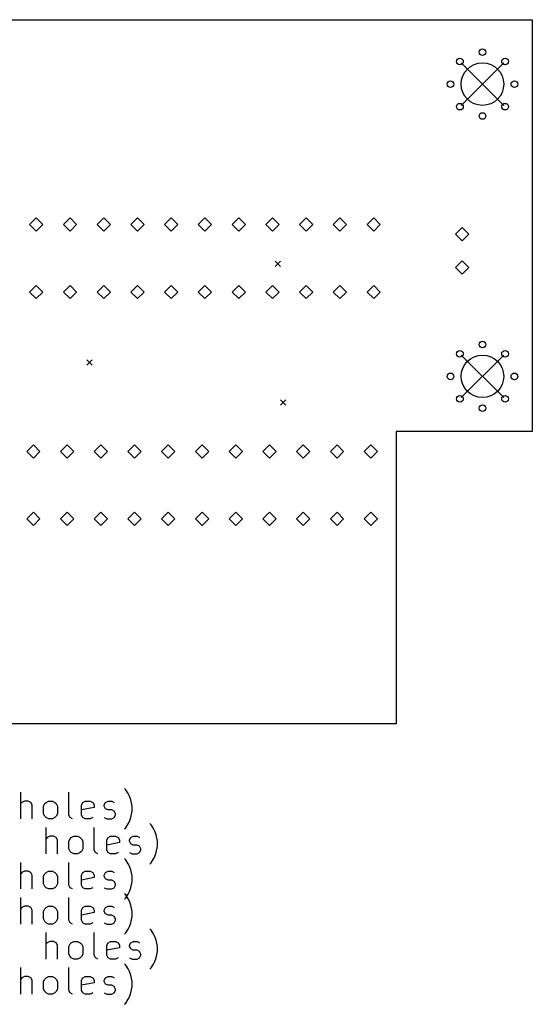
# Model space of a CAD drawing. Extents: x 122 to 201, y -145.1 to -71.
# Tile 4 of 4: x 162.4 to 201, y -145.1 to -71. Entities that reach past the tile are written whole.
import ezdxf

# ---------------------------------------------------------------- set-up
doc = ezdxf.new("R2010")
doc.units = 0
doc.layers.add('BLACK', color=7, linetype='CONTINUOUS')

msp = doc.modelspace()

# ---------------------------------------------------------------- linework, layer by layer
at = {"layer": 'BLACK', "linetype": 'CONTINUOUS'}
for p, q in [((124, -71), (201, -71)), ((201, -71), (201, -93.25)), ((195.65, -74.25), (198.85, -77.45)), ((198.85, -74.25), (195.65, -77.45)), ((163.66, -85.92), (163.16, -86.42)), ((164.16, -86.42), (163.66, -85.92)), ((166.2, -85.92), (165.7, -86.42)), ((166.7, -86.42), (166.2, -85.92)), ((168.74, -85.92), (168.24, -86.42)), ((169.24, -86.42), (168.74, -85.92)), ((171.28, -85.92), (170.78, -86.42)), ((171.78, -86.42), (171.28, -85.92)), ((173.82, -85.92), (173.32, -86.42)), ((174.32, -86.42), (173.82, -85.92)), ((176.36, -85.92), (175.86, -86.42)), ((176.86, -86.42), (176.36, -85.92)), ((178.9, -85.92), (178.4, -86.42)), ((179.4, -86.42), (178.9, -85.92)), ((181.44, -85.92), (180.94, -86.42)), ((181.94, -86.42), (181.44, -85.92)), ((183.98, -85.92), (183.48, -86.42)), ((184.48, -86.42), (183.98, -85.92)), ((186.52, -85.92), (186.02, -86.42)), ((187.02, -86.42), (186.52, -85.92)), ((189.06, -85.92), (188.56, -86.42)), ((189.56, -86.42), (189.06, -85.92)), ((163.16, -86.42), (163.66, -86.92)), ((163.66, -86.92), (164.16, -86.42)), ((165.7, -86.42), (166.2, -86.92)), ((166.2, -86.92), (166.7, -86.42)), ((168.24, -86.42), (168.74, -86.92)), ((168.74, -86.92), (169.24, -86.42)), ((170.78, -86.42), (171.28, -86.92)), ((171.28, -86.92), (171.78, -86.42)), ((173.32, -86.42), (173.82, -86.92)), ((173.82, -86.92), (174.32, -86.42)), ((175.86, -86.42), (176.36, -86.92)), ((176.36, -86.92), (176.86, -86.42)), ((178.4, -86.42), (178.9, -86.92)), ((178.9, -86.92), (179.4, -86.42)), ((180.94, -86.42), (181.44, -86.92)), ((181.44, -86.92), (181.94, -86.42)), ((183.48, -86.42), (183.98, -86.92)), ((183.98, -86.92), (184.48, -86.42)), ((186.02, -86.42), (186.52, -86.92)), ((186.52, -86.92), (187.02, -86.42)), ((188.56, -86.42), (189.06, -86.92)), ((189.06, -86.92), (189.56, -86.42)), ((195.725, -86.65), (195.225, -87.15)), ((196.225, -87.15), (195.725, -86.65)), ((195.225, -87.15), (195.725, -87.65)), ((195.725, -87.65), (196.225, -87.15)), ((181.649, -89.19), (182.049, -89.59)), ((182.049, -89.19), (181.649, -89.59)), ((195.725, -89.15), (195.225, -89.65)), ((195.225, -89.65), (195.725, -90.15)), ((196.225, -89.65), (195.725, -89.15)), ((195.725, -90.15), (196.225, -89.65)), ((163.66, -91), (163.16, -91.5)), ((164.16, -91.5), (163.66, -91)), ((166.2, -91), (165.7, -91.5)), ((166.7, -91.5), (166.2, -91)), ((168.74, -91), (168.24, -91.5)), ((169.24, -91.5), (168.74, -91)), ((171.28, -91), (170.78, -91.5)), ((171.78, -91.5), (171.28, -91)), ((173.82, -91), (173.32, -91.5)), ((174.32, -91.5), (173.82, -91)), ((176.36, -91), (175.86, -91.5)), ((176.86, -91.5), (176.36, -91)), ((178.9, -91), (178.4, -91.5)), ((179.4, -91.5), (178.9, -91)), ((181.44, -91), (180.94, -91.5)), ((181.94, -91.5), (181.44, -91)), ((183.98, -91), (183.48, -91.5)), ((184.48, -91.5), (183.98, -91)), ((186.52, -91), (186.02, -91.5)), ((187.02, -91.5), (186.52, -91)), ((189.06, -91), (188.56, -91.5)), ((189.56, -91.5), (189.06, -91)), ((163.16, -91.5), (163.66, -92)), ((163.66, -92), (164.16, -91.5)), ((165.7, -91.5), (166.2, -92)), ((166.2, -92), (166.7, -91.5)), ((168.24, -91.5), (168.74, -92)), ((168.74, -92), (169.24, -91.5)), ((170.78, -91.5), (171.28, -92)), ((171.28, -92), (171.78, -91.5)), ((173.32, -91.5), (173.82, -92)), ((173.82, -92), (174.32, -91.5)), ((175.86, -91.5), (176.36, -92)), ((176.36, -92), (176.86, -91.5)), ((178.4, -91.5), (178.9, -92)), ((178.9, -92), (179.4, -91.5)), ((180.94, -91.5), (181.44, -92)), ((181.44, -92), (181.94, -91.5)), ((183.48, -91.5), (183.98, -92)), ((183.98, -92), (184.48, -91.5)), ((186.02, -91.5), (186.52, -92)), ((186.52, -92), (187.02, -91.5)), ((188.56, -91.5), (189.06, -92)), ((189.06, -92), (189.56, -91.5)), ((201, -93.25), (201, -102)), ((195.65, -96.25), (198.85, -99.45)), ((198.85, -96.25), (195.65, -99.45)), ((167.479, -96.616), (167.879, -97.016)), ((167.879, -96.616), (167.479, -97.016)), ((182.057, -99.618), (182.457, -100.018)), ((182.457, -99.618), (182.057, -100.018)), ((201, -102), (190.75, -102)), ((190.75, -102), (190.75, -124)), ((163.44, -103), (162.94, -103.5)), ((163.94, -103.5), (163.44, -103)), ((165.98, -103), (165.48, -103.5)), ((166.48, -103.5), (165.98, -103)), ((168.52, -103), (168.02, -103.5)), ((169.02, -103.5), (168.52, -103)), ((171.06, -103), (170.56, -103.5)), ((171.56, -103.5), (171.06, -103)), ((173.6, -103), (173.1, -103.5)), ((174.1, -103.5), (173.6, -103)), ((176.14, -103), (175.64, -103.5)), ((176.64, -103.5), (176.14, -103)), ((178.68, -103), (178.18, -103.5)), ((179.18, -103.5), (178.68, -103)), ((181.22, -103), (180.72, -103.5)), ((181.72, -103.5), (181.22, -103)), ((183.76, -103), (183.26, -103.5)), ((184.26, -103.5), (183.76, -103)), ((186.3, -103), (185.8, -103.5)), ((186.8, -103.5), (186.3, -103)), ((188.84, -103), (188.34, -103.5)), ((189.34, -103.5), (188.84, -103)), ((162.94, -103.5), (163.44, -104)), ((163.44, -104), (163.94, -103.5)), ((165.48, -103.5), (165.98, -104)), ((165.98, -104), (166.48, -103.5)), ((168.02, -103.5), (168.52, -104)), ((168.52, -104), (169.02, -103.5)), ((170.56, -103.5), (171.06, -104)), ((171.06, -104), (171.56, -103.5)), ((173.1, -103.5), (173.6, -104)), ((173.6, -104), (174.1, -103.5)), ((175.64, -103.5), (176.14, -104)), ((176.14, -104), (176.64, -103.5)), ((178.18, -103.5), (178.68, -104)), ((178.68, -104), (179.18, -103.5)), ((180.72, -103.5), (181.22, -104)), ((181.22, -104), (181.72, -103.5)), ((183.26, -103.5), (183.76, -104)), ((183.76, -104), (184.26, -103.5)), ((185.8, -103.5), (186.3, -104)), ((186.3, -104), (186.8, -103.5)), ((188.34, -103.5), (188.84, -104)), ((188.84, -104), (189.34, -103.5)), ((163.44, -108.08), (162.94, -108.58)), ((163.94, -108.58), (163.44, -108.08)), ((165.98, -108.08), (165.48, -108.58)), ((166.48, -108.58), (165.98, -108.08)), ((168.52, -108.08), (168.02, -108.58)), ((169.02, -108.58), (168.52, -108.08)), ((171.06, -108.08), (170.56, -108.58)), ((171.56, -108.58), (171.06, -108.08)), ((173.6, -108.08), (173.1, -108.58)), ((174.1, -108.58), (173.6, -108.08)), ((176.14, -108.08), (175.64, -108.58)), ((176.64, -108.58), (176.14, -108.08)), ((178.68, -108.08), (178.18, -108.58)), ((179.18, -108.58), (178.68, -108.08)), ((181.22, -108.08), (180.72, -108.58)), ((181.72, -108.58), (181.22, -108.08)), ((183.76, -108.08), (183.26, -108.58)), ((184.26, -108.58), (183.76, -108.08)), ((186.3, -108.08), (185.8, -108.58)), ((186.8, -108.58), (186.3, -108.08)), ((188.84, -108.08), (188.34, -108.58)), ((189.34, -108.58), (188.84, -108.08)), ((162.94, -108.58), (163.44, -109.08)), ((163.44, -109.08), (163.94, -108.58)), ((165.48, -108.58), (165.98, -109.08)), ((165.98, -109.08), (166.48, -108.58)), ((168.02, -108.58), (168.52, -109.08)), ((168.52, -109.08), (169.02, -108.58)), ((170.56, -108.58), (171.06, -109.08)), ((171.06, -109.08), (171.56, -108.58)), ((173.1, -108.58), (173.6, -109.08)), ((173.6, -109.08), (174.1, -108.58)), ((175.64, -108.58), (176.14, -109.08)), ((176.14, -109.08), (176.64, -108.58)), ((178.18, -108.58), (178.68, -109.08)), ((178.68, -109.08), (179.18, -108.58)), ((180.72, -108.58), (181.22, -109.08)), ((181.22, -109.08), (181.72, -108.58)), ((183.26, -108.58), (183.76, -109.08)), ((183.76, -109.08), (184.26, -108.58)), ((185.8, -108.58), (186.3, -109.08)), ((186.3, -109.08), (186.8, -108.58)), ((188.34, -108.58), (188.84, -109.08)), ((188.84, -109.08), (189.34, -108.58)), ((190.75, -124), (133.5, -124)), ((170.394, -128.969), (170.299, -128.874)), ((170.585, -129.255), (170.394, -128.969)), ((162.489, -131.16), (162.489, -129.16)), ((166.108, -130.874), (166.108, -129.16)), ((170.68, -129.445), (170.585, -129.255)), ((170.775, -129.731), (170.68, -129.445)), ((162.585, -129.922), (162.489, -130.017)), ((162.775, -129.826), (162.585, -129.922)), ((163.061, -129.826), (162.775, -129.826)), ((163.251, -129.922), (163.061, -129.826)), ((163.346, -130.112), (163.251, -129.922)), ((163.346, -131.16), (163.346, -130.112)), ((164.204, -130.207), (164.299, -130.017)), ((164.204, -130.779), (164.204, -130.207)), ((164.299, -130.017), (164.394, -129.922)), ((164.394, -129.922), (164.585, -129.826)), ((164.585, -129.826), (164.87, -129.826)), ((164.87, -129.826), (165.061, -129.922)), ((165.061, -129.922), (165.156, -130.017)), ((165.156, -130.017), (165.251, -130.207)), ((165.251, -130.207), (165.251, -130.779)), ((167.061, -130.112), (167.156, -129.922)), ((167.061, -130.874), (167.061, -130.112)), ((168.013, -130.303), (167.061, -130.493)), ((167.156, -129.922), (167.346, -129.826)), ((167.346, -129.826), (167.727, -129.826)), ((167.727, -129.826), (167.918, -129.922)), ((167.918, -129.922), (168.013, -130.112)), ((168.013, -130.112), (168.013, -130.303)), ((168.775, -130.112), (168.87, -129.922)), ((168.775, -130.207), (168.775, -130.112)), ((168.87, -130.398), (168.775, -130.207)), ((168.87, -129.922), (169.061, -129.826)), ((169.061, -130.493), (168.87, -130.398)), ((169.061, -129.826), (169.346, -129.826)), ((169.346, -129.826), (169.537, -129.922)), ((170.87, -130.207), (170.775, -129.731)), ((170.87, -130.588), (170.87, -130.207)), ((164.299, -130.969), (164.204, -130.779)), ((164.394, -131.065), (164.299, -130.969)), ((164.585, -131.16), (164.394, -131.065)), ((164.87, -131.16), (164.585, -131.16)), ((165.061, -131.065), (164.87, -131.16)), ((165.156, -130.969), (165.061, -131.065)), ((165.251, -130.779), (165.156, -130.969)), ((166.204, -131.065), (166.108, -130.874)), ((166.394, -131.16), (166.204, -131.065)), ((167.156, -131.065), (167.061, -130.874)), ((167.346, -131.16), (167.156, -131.065)), ((167.727, -131.16), (167.346, -131.16)), ((167.918, -131.065), (167.727, -131.16)), ((168.775, -131.065), (168.965, -131.16)), ((168.965, -131.16), (169.346, -131.16)), ((169.346, -130.493), (169.061, -130.493)), ((169.537, -130.588), (169.346, -130.493)), ((169.346, -131.16), (169.537, -131.065)), ((169.632, -130.779), (169.537, -130.588)), ((169.537, -131.065), (169.632, -130.874)), ((169.632, -130.874), (169.632, -130.779)), ((170.68, -131.35), (170.775, -131.065)), ((170.775, -131.065), (170.87, -130.588)), ((164.394, -133.8), (164.394, -131.8)), ((168.013, -133.514), (168.013, -131.8)), ((170.299, -131.922), (170.394, -131.826)), ((170.394, -131.826), (170.585, -131.541)), ((170.585, -131.541), (170.68, -131.35)), ((172.299, -131.609), (172.204, -131.514)), ((172.489, -131.895), (172.299, -131.609)), ((172.585, -132.085), (172.489, -131.895)), ((164.489, -132.562), (164.394, -132.657)), ((164.68, -132.466), (164.489, -132.562)), ((164.965, -132.466), (164.68, -132.466)), ((165.156, -132.562), (164.965, -132.466)), ((165.251, -132.752), (165.156, -132.562)), ((166.108, -132.847), (166.204, -132.657)), ((166.204, -132.657), (166.299, -132.562)), ((166.299, -132.562), (166.489, -132.466)), ((166.489, -132.466), (166.775, -132.466)), ((166.775, -132.466), (166.965, -132.562)), ((166.965, -132.562), (167.061, -132.657)), ((167.061, -132.657), (167.156, -132.847)), ((168.965, -132.752), (169.061, -132.562)), ((169.061, -132.562), (169.251, -132.466)), ((169.251, -132.466), (169.632, -132.466)), ((169.632, -132.466), (169.823, -132.562)), ((169.823, -132.562), (169.918, -132.752)), ((170.68, -132.752), (170.775, -132.562)), ((170.775, -132.562), (170.965, -132.466)), ((170.965, -132.466), (171.251, -132.466)), ((171.251, -132.466), (171.442, -132.562)), ((172.68, -132.371), (172.585, -132.085)), ((172.775, -132.847), (172.68, -132.371)), ((165.251, -133.8), (165.251, -132.752)), ((166.108, -133.419), (166.108, -132.847)), ((166.204, -133.609), (166.108, -133.419)), ((167.156, -133.419), (167.061, -133.609)), ((167.156, -132.847), (167.156, -133.419)), ((168.965, -133.514), (168.965, -132.752)), ((169.918, -132.943), (168.965, -133.133)), ((169.918, -132.752), (169.918, -132.943)), ((170.68, -132.847), (170.68, -132.752)), ((170.775, -133.038), (170.68, -132.847)), ((170.965, -133.133), (170.775, -133.038)), ((171.251, -133.133), (170.965, -133.133)), ((171.442, -133.228), (171.251, -133.133)), ((171.537, -133.419), (171.442, -133.228)), ((171.537, -133.514), (171.537, -133.419)), ((172.68, -133.705), (172.775, -133.228)), ((172.775, -133.228), (172.775, -132.847)), ((166.299, -133.705), (166.204, -133.609)), ((166.489, -133.8), (166.299, -133.705)), ((166.775, -133.8), (166.489, -133.8)), ((166.965, -133.705), (166.775, -133.8)), ((167.061, -133.609), (166.965, -133.705)), ((168.108, -133.705), (168.013, -133.514)), ((168.299, -133.8), (168.108, -133.705)), ((169.061, -133.705), (168.965, -133.514)), ((169.251, -133.8), (169.061, -133.705)), ((169.632, -133.8), (169.251, -133.8)), ((169.823, -133.705), (169.632, -133.8)), ((170.394, -134.249), (170.299, -134.154)), ((170.68, -133.705), (170.87, -133.8)), ((170.87, -133.8), (171.251, -133.8)), ((171.251, -133.8), (171.442, -133.705)), ((171.442, -133.705), (171.537, -133.514)), ((172.489, -134.181), (172.585, -133.99)), ((172.585, -133.99), (172.68, -133.705)), ((162.489, -136.44), (162.489, -134.44)), ((166.108, -136.154), (166.108, -134.44)), ((170.585, -134.535), (170.394, -134.249)), ((170.68, -134.725), (170.585, -134.535)), ((170.775, -135.011), (170.68, -134.725)), ((172.204, -134.562), (172.299, -134.466)), ((172.299, -134.466), (172.489, -134.181)), ((162.585, -135.202), (162.489, -135.297)), ((162.775, -135.106), (162.585, -135.202)), ((163.061, -135.106), (162.775, -135.106)), ((163.251, -135.202), (163.061, -135.106)), ((163.346, -135.392), (163.251, -135.202)), ((163.346, -136.44), (163.346, -135.392)), ((164.204, -135.487), (164.299, -135.297)), ((164.204, -136.059), (164.204, -135.487)), ((164.299, -135.297), (164.394, -135.202)), ((164.394, -135.202), (164.585, -135.106)), ((164.585, -135.106), (164.87, -135.106)), ((164.87, -135.106), (165.061, -135.202)), ((165.061, -135.202), (165.156, -135.297)), ((165.156, -135.297), (165.251, -135.487)), ((165.251, -135.487), (165.251, -136.059)), ((167.061, -135.392), (167.156, -135.202)), ((167.061, -136.154), (167.061, -135.392)), ((168.013, -135.583), (167.061, -135.773)), ((167.156, -135.202), (167.346, -135.106)), ((167.346, -135.106), (167.727, -135.106)), ((167.727, -135.106), (167.918, -135.202)), ((167.918, -135.202), (168.013, -135.392)), ((168.013, -135.392), (168.013, -135.583)), ((168.775, -135.392), (168.87, -135.202)), ((168.775, -135.487), (168.775, -135.392)), ((168.87, -135.678), (168.775, -135.487)), ((168.87, -135.202), (169.061, -135.106)), ((169.061, -135.106), (169.346, -135.106)), ((169.346, -135.106), (169.537, -135.202)), ((170.87, -135.487), (170.775, -135.011)), ((170.87, -135.868), (170.87, -135.487)), ((164.299, -136.249), (164.204, -136.059)), ((164.394, -136.345), (164.299, -136.249)), ((164.585, -136.44), (164.394, -136.345)), ((165.061, -136.345), (164.87, -136.44)), ((165.156, -136.249), (165.061, -136.345)), ((165.251, -136.059), (165.156, -136.249)), ((166.204, -136.345), (166.108, -136.154)), ((166.394, -136.44), (166.204, -136.345)), ((167.156, -136.345), (167.061, -136.154)), ((167.346, -136.44), (167.156, -136.345)), ((167.918, -136.345), (167.727, -136.44)), ((168.775, -136.345), (168.965, -136.44)), ((169.061, -135.773), (168.87, -135.678)), ((169.346, -135.773), (169.061, -135.773)), ((169.537, -135.868), (169.346, -135.773)), ((169.346, -136.44), (169.537, -136.345)), ((169.632, -136.059), (169.537, -135.868)), ((169.537, -136.345), (169.632, -136.154)), ((169.632, -136.154), (169.632, -136.059)), ((170.68, -136.63), (170.775, -136.345)), ((170.775, -136.345), (170.87, -135.868)), ((162.489, -139.08), (162.489, -137.08)), ((164.87, -136.44), (164.585, -136.44)), ((166.108, -138.794), (166.108, -137.08)), ((167.727, -136.44), (167.346, -136.44)), ((168.965, -136.44), (169.346, -136.44)), ((170.394, -136.889), (170.299, -136.794)), ((170.299, -137.202), (170.394, -137.106)), ((170.394, -137.106), (170.585, -136.821)), ((170.585, -137.175), (170.394, -136.889)), ((170.585, -136.821), (170.68, -136.63)), ((162.585, -137.842), (162.489, -137.937)), ((162.775, -137.746), (162.585, -137.842)), ((163.061, -137.746), (162.775, -137.746)), ((163.251, -137.842), (163.061, -137.746)), ((163.346, -138.032), (163.251, -137.842)), ((164.299, -137.937), (164.394, -137.842)), ((164.394, -137.842), (164.585, -137.746)), ((164.585, -137.746), (164.87, -137.746)), ((164.87, -137.746), (165.061, -137.842)), ((165.061, -137.842), (165.156, -137.937)), ((167.061, -138.032), (167.156, -137.842)), ((167.156, -137.842), (167.346, -137.746)), ((167.346, -137.746), (167.727, -137.746)), ((167.727, -137.746), (167.918, -137.842)), ((167.918, -137.842), (168.013, -138.032)), ((168.775, -138.032), (168.87, -137.842)), ((168.87, -137.842), (169.061, -137.746)), ((169.061, -137.746), (169.346, -137.746)), ((169.346, -137.746), (169.537, -137.842)), ((170.68, -137.365), (170.585, -137.175)), ((170.775, -137.651), (170.68, -137.365)), ((170.87, -138.127), (170.775, -137.651)), ((163.346, -139.08), (163.346, -138.032)), ((164.204, -138.127), (164.299, -137.937)), ((164.204, -138.699), (164.204, -138.127)), ((165.156, -137.937), (165.251, -138.127)), ((165.251, -138.127), (165.251, -138.699)), ((167.061, -138.794), (167.061, -138.032)), ((168.013, -138.223), (167.061, -138.413)), ((168.013, -138.032), (168.013, -138.223)), ((168.775, -138.127), (168.775, -138.032)), ((168.87, -138.318), (168.775, -138.127)), ((169.061, -138.413), (168.87, -138.318)), ((169.346, -138.413), (169.061, -138.413)), ((169.537, -138.508), (169.346, -138.413)), ((169.632, -138.699), (169.537, -138.508)), ((170.775, -138.985), (170.87, -138.508)), ((170.87, -138.508), (170.87, -138.127)), ((164.299, -138.889), (164.204, -138.699)), ((164.394, -138.985), (164.299, -138.889)), ((164.585, -139.08), (164.394, -138.985)), ((164.87, -139.08), (164.585, -139.08)), ((165.061, -138.985), (164.87, -139.08)), ((165.156, -138.889), (165.061, -138.985)), ((165.251, -138.699), (165.156, -138.889)), ((166.204, -138.985), (166.108, -138.794)), ((166.394, -139.08), (166.204, -138.985)), ((167.156, -138.985), (167.061, -138.794)), ((167.346, -139.08), (167.156, -138.985)), ((167.727, -139.08), (167.346, -139.08)), ((167.918, -138.985), (167.727, -139.08)), ((168.775, -138.985), (168.965, -139.08)), ((168.965, -139.08), (169.346, -139.08)), ((169.346, -139.08), (169.537, -138.985)), ((169.537, -138.985), (169.632, -138.794)), ((169.632, -138.794), (169.632, -138.699)), ((170.585, -139.461), (170.68, -139.27)), ((170.68, -139.27), (170.775, -138.985)), ((164.394, -141.72), (164.394, -139.72)), ((168.013, -141.434), (168.013, -139.72)), ((170.299, -139.842), (170.394, -139.746)), ((170.394, -139.746), (170.585, -139.461)), ((172.299, -139.529), (172.204, -139.434)), ((172.489, -139.815), (172.299, -139.529)), ((172.585, -140.005), (172.489, -139.815)), ((172.68, -140.291), (172.585, -140.005)), ((164.489, -140.482), (164.394, -140.577)), ((164.68, -140.386), (164.489, -140.482)), ((164.965, -140.386), (164.68, -140.386)), ((165.156, -140.482), (164.965, -140.386)), ((165.251, -140.672), (165.156, -140.482)), ((165.251, -141.72), (165.251, -140.672)), ((166.108, -140.767), (166.204, -140.577)), ((166.108, -141.339), (166.108, -140.767)), ((166.204, -140.577), (166.299, -140.482)), ((166.299, -140.482), (166.489, -140.386)), ((166.489, -140.386), (166.775, -140.386)), ((166.775, -140.386), (166.965, -140.482)), ((166.965, -140.482), (167.061, -140.577)), ((167.061, -140.577), (167.156, -140.767)), ((167.156, -140.767), (167.156, -141.339)), ((168.965, -140.672), (169.061, -140.482)), ((168.965, -141.434), (168.965, -140.672)), ((169.061, -140.482), (169.251, -140.386)), ((169.251, -140.386), (169.632, -140.386)), ((169.632, -140.386), (169.823, -140.482)), ((169.823, -140.482), (169.918, -140.672)), ((169.918, -140.672), (169.918, -140.863)), ((170.68, -140.672), (170.775, -140.482)), ((170.68, -140.767), (170.68, -140.672)), ((170.775, -140.958), (170.68, -140.767)), ((170.775, -140.482), (170.965, -140.386)), ((170.965, -140.386), (171.251, -140.386)), ((171.251, -140.386), (171.442, -140.482)), ((172.775, -140.767), (172.68, -140.291)), ((172.775, -141.148), (172.775, -140.767)), ((166.204, -141.529), (166.108, -141.339)), ((166.299, -141.625), (166.204, -141.529)), ((167.061, -141.529), (166.965, -141.625)), ((167.156, -141.339), (167.061, -141.529)), ((168.108, -141.625), (168.013, -141.434)), ((169.918, -140.863), (168.965, -141.053)), ((169.061, -141.625), (168.965, -141.434)), ((170.965, -141.053), (170.775, -140.958)), ((171.251, -141.053), (170.965, -141.053)), ((171.442, -141.148), (171.251, -141.053)), ((171.537, -141.339), (171.442, -141.148)), ((171.442, -141.625), (171.537, -141.434)), ((171.537, -141.434), (171.537, -141.339)), ((172.68, -141.625), (172.775, -141.148)), ((166.489, -141.72), (166.299, -141.625)), ((166.775, -141.72), (166.489, -141.72)), ((166.965, -141.625), (166.775, -141.72)), ((168.299, -141.72), (168.108, -141.625)), ((169.251, -141.72), (169.061, -141.625)), ((169.632, -141.72), (169.251, -141.72)), ((169.823, -141.625), (169.632, -141.72)), ((170.394, -142.169), (170.299, -142.074)), ((170.585, -142.455), (170.394, -142.169)), ((170.68, -141.625), (170.87, -141.72)), ((170.87, -141.72), (171.251, -141.72)), ((171.251, -141.72), (171.442, -141.625)), ((172.299, -142.386), (172.489, -142.101)), ((172.489, -142.101), (172.585, -141.91)), ((172.585, -141.91), (172.68, -141.625)), ((162.489, -144.36), (162.489, -142.36)), ((162.775, -143.026), (162.585, -143.122)), ((163.061, -143.026), (162.775, -143.026)), ((163.251, -143.122), (163.061, -143.026)), ((164.394, -143.122), (164.585, -143.026)), ((164.585, -143.026), (164.87, -143.026)), ((164.87, -143.026), (165.061, -143.122)), ((166.108, -144.074), (166.108, -142.36)), ((167.156, -143.122), (167.346, -143.026)), ((167.346, -143.026), (167.727, -143.026)), ((167.727, -143.026), (167.918, -143.122)), ((168.87, -143.122), (169.061, -143.026)), ((169.061, -143.026), (169.346, -143.026)), ((169.346, -143.026), (169.537, -143.122)), ((170.68, -142.645), (170.585, -142.455)), ((170.775, -142.931), (170.68, -142.645)), ((170.87, -143.407), (170.775, -142.931)), ((172.204, -142.482), (172.299, -142.386)), ((162.585, -143.122), (162.489, -143.217)), ((163.346, -143.312), (163.251, -143.122)), ((163.346, -144.36), (163.346, -143.312)), ((164.204, -143.407), (164.299, -143.217)), ((164.204, -143.979), (164.204, -143.407)), ((164.299, -143.217), (164.394, -143.122)), ((165.061, -143.122), (165.156, -143.217)), ((165.156, -143.217), (165.251, -143.407)), ((165.251, -143.407), (165.251, -143.979)), ((167.061, -143.312), (167.156, -143.122)), ((167.061, -144.074), (167.061, -143.312)), ((168.013, -143.503), (167.061, -143.693)), ((167.918, -143.122), (168.013, -143.312)), ((168.013, -143.312), (168.013, -143.503)), ((168.775, -143.312), (168.87, -143.122)), ((168.775, -143.407), (168.775, -143.312)), ((168.87, -143.598), (168.775, -143.407)), ((169.061, -143.693), (168.87, -143.598)), ((169.346, -143.693), (169.061, -143.693)), ((169.537, -143.788), (169.346, -143.693)), ((169.632, -143.979), (169.537, -143.788)), ((170.775, -144.265), (170.87, -143.788)), ((170.87, -143.788), (170.87, -143.407)), ((164.299, -144.169), (164.204, -143.979)), ((164.394, -144.265), (164.299, -144.169)), ((164.585, -144.36), (164.394, -144.265)), ((164.87, -144.36), (164.585, -144.36)), ((165.061, -144.265), (164.87, -144.36)), ((165.156, -144.169), (165.061, -144.265)), ((165.251, -143.979), (165.156, -144.169)), ((166.204, -144.265), (166.108, -144.074)), ((166.394, -144.36), (166.204, -144.265)), ((167.156, -144.265), (167.061, -144.074)), ((167.346, -144.36), (167.156, -144.265)), ((167.727, -144.36), (167.346, -144.36)), ((167.918, -144.265), (167.727, -144.36)), ((168.775, -144.265), (168.965, -144.36)), ((168.965, -144.36), (169.346, -144.36)), ((169.346, -144.36), (169.537, -144.265)), ((169.537, -144.265), (169.632, -144.074)), ((169.632, -144.074), (169.632, -143.979)), ((170.68, -144.55), (170.775, -144.265)), ((170.299, -145.122), (170.394, -145.026)), ((170.394, -145.026), (170.585, -144.741)), ((170.585, -144.741), (170.68, -144.55))]:
    msp.add_line(p, q, dxfattribs=at)
at = {"layer": 'BLACK'}
for centre, radius in [((197.25, -73.45), 0.25), ((195.553, -74.153), 0.25), ((198.947, -74.153), 0.25), ((197.25, -75.85), 1.6), ((194.85, -75.85), 0.25), ((199.65, -75.85), 0.25), ((195.553, -77.547), 0.25), ((198.947, -77.547), 0.25), ((197.25, -78.25), 0.25), ((197.25, -95.45), 0.25), ((195.553, -96.153), 0.25), ((197.25, -97.85), 1.6), ((198.947, -96.153), 0.25), ((194.85, -97.85), 0.25), ((199.65, -97.85), 0.25), ((195.553, -99.547), 0.25), ((198.947, -99.547), 0.25), ((197.25, -100.25), 0.25)]:
    msp.add_circle(centre, radius, dxfattribs=at)

doc.saveas('drawing.dxf')
